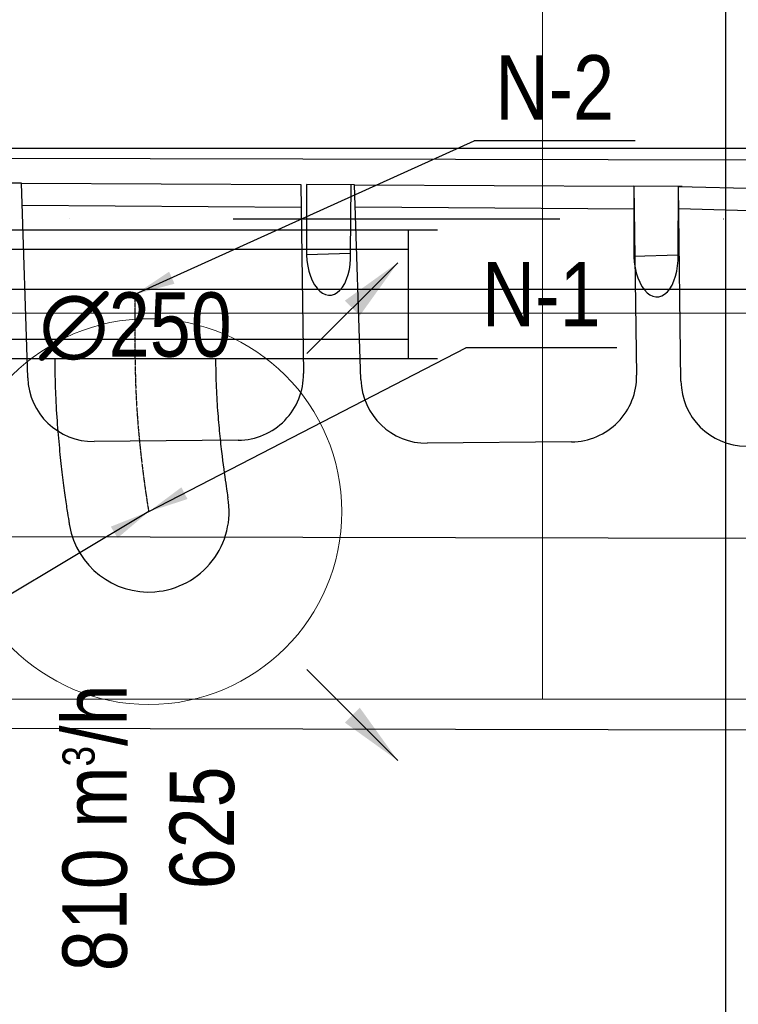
# Model space of a CAD drawing. Header units: millimetres. Extents: x -32221 to 212500, y 31663 to 93766.
# Tile 77 of 256: x 20838 to 21954, y 51638 to 53169. Entities that reach past the tile are written whole.
import ezdxf

# ---------------------------------------------------------------- set-up
doc = ezdxf.new("R2010")
doc.units = ezdxf.units.MM
doc.linetypes.add('DASHDOT', pattern=[1, 0.5, -0.25, 0, -0.25])
doc.linetypes.add('DASHDOTX2', pattern=[50.8, 25.4, -12.7, 0, -12.7])
doc.layers.get('0').update_dxf_attribs({"color": 251})
for name, color, linetype in [('FLUID-N', 251, 'Continuous'), ('FLUID-N-100-ARRGR', 251, 'Continuous'), ('FLUID-N-100-INF', 251, 'Continuous'), ('FLUID-N-100-NUM', 251, 'Continuous'), ('FLUID-N-SYM', 251, 'Continuous'), ('FLUID-W-100-DIM', 251, 'Continuous'), ('osie', 251, 'Continuous'), ('Sciany', 251, 'Continuous'), ('Wyposazenie', 251, 'Continuous')]:
    doc.layers.add(name, color=color, linetype=linetype)
doc.layers.add('kasetony', color=251, linetype='Continuous', lineweight=5)
doc.layers.add('Nawiewniki', color=251, linetype='Continuous', lineweight=20)
doc.styles.add('FDBES', font='simplex.shx')
doc.styles.get("Standard").update_dxf_attribs({"font": 'ARIALN.TTF'})
doc.linetypes.add('ZIGZAG', pattern='A,0.0001,-0.2,[131,ltypeshp.shx,S=0.2,R=0,X=-0.2,Y=0],-0.4,[131,ltypeshp.shx,S=0.2,R=180,X=0.2,Y=0],-0.2', length=0.8001)
doc.dimstyles.new('FDBES', dxfattribs={"dimscale": 50, "dimtxt": 4, "dimasz": 2.5, "dimexe": 0.8, "dimexo": 2, "dimgap": 1, "dimtad": 1, "dimdsep": 46, "dimtxsty": 'FDBES', "dimcen": 2.5, "dimclrd": 4, "dimclre": 5, "dimadec": 0, "dimazin": 0, "dimtfac": 1, "dimtmove": 0, "dimatfit": 3, "dimfxl": 1, "dimarcsym": 0})

# ---------------------------------------------------------------- blocks, each defined once
blk = doc.blocks.new('*U198')
at = {"color": 14, "linetype": 'Continuous', "lineweight": -2}
for p, q in [((-100, -470), (-100, 470)), ((100, -470), (100, 470))]:
    blk.add_line(p, q, dxfattribs=at)
at = {"color": 0, "linetype": 'ByBlock', "lineweight": -2}
for p, q in [((-100, 425), (100, 425)), ((-100, -425), (100, -425))]:
    blk.add_line(p, q, dxfattribs=at)
at = {"color": 5, "linetype": 'Continuous', "lineweight": -3}
for p, q in [((-70, -425), (-70, 425)), ((70, -425), (70, 425))]:
    blk.add_line(p, q, dxfattribs=at)
blk = doc.blocks.new('*U197')
at = {"color": 14, "linetype": 'Continuous', "lineweight": -2}
for p, q in [((-50, 125), (-50, 0)), ((-50, 0), (-50, -125))]:
    blk.add_line(p, q, dxfattribs=at)
at = {"layer": 'FLUID-N-SYM', "color": 2, "linetype": 'DASHDOT', "lineweight": -3}
blk.add_line((-50, 0), (50, 0), dxfattribs=at)
blk = doc.blocks.new('*U206')
at = {"color": 14, "linetype": 'Continuous', "lineweight": -2}
for p, q in [((0, 238, -146.1), (0, 238, -21.1)), ((0, 238, -21.1), (0, 238, 103.9))]:
    blk.add_line(p, q, dxfattribs=at)
at = {"color": 14, "linetype": 'Continuous', "lineweight": -2, "extrusion": (-1, -1.82608e-16, -1.69595e-16)}
blk.add_ellipse((0, 0), major_axis=(0, -124.6, 9.6), ratio=1, start_param=0, end_param=1.667618, dxfattribs=at)
at = {"color": 14, "linetype": 'Continuous', "lineweight": -2, "extrusion": (-1, -5.5004e-18, -2.15004e-16)}
blk.add_ellipse((0, 0), major_axis=(0, -21.6, -123.1), ratio=1, start_param=0, end_param=1.473956, dxfattribs=at)
at = {"color": 20, "linetype": 'ZIGZAG', "lineweight": -2, "ltscale": 50}
for points, knots in [([(0, 238, 103.9), (0, 230.4, 104), (0, 215.1, 104.1), (0, 185.7, 105.1), (0, 151.8, 107.2), (0, 116.4, 110.5), (0, 75.4, 115.1), (0, 43, 119.7), (0, 27.3, 122.2), (0, 22.3, 123), (0, 21.7, 123.1), (0, 21.5, 123.1)], [0, 0, 0, 0, 22.88621, 45.772419, 91.544839, 137.317258, 183.089677, 274.634516, 320.406936, 343.293145, 366.179355, 366.179355, 366.179355, 366.179355]), ([(0, 238, -146.1), (0, 229.6, -146), (0, 212.8, -145.9), (0, 179.7, -144.9), (0, 140.5, -142.7), (0, 98.1, -139), (0, 60.7, -134.9), (0, 28.3, -130.7), (0, 2.1, -127), (0, -13, -124.6), (0, -20, -123.4), (0, -21.2, -123.2), (0, -21.6, -123.1)], [0, 0, 0, 0, 25.247052, 50.494103, 100.988207, 151.48231, 201.976414, 252.470517, 302.96462, 353.458724, 378.705776, 403.952827, 403.952827, 403.952827, 403.952827])]:
    blk.add_open_spline(points, degree=3, knots=knots, dxfattribs=at)
at = {"layer": 'FLUID-N-SYM', "color": 2, "linetype": 'DASHDOT', "lineweight": -3}
blk.add_open_spline([(0, 238, -21.1), (0, 175.4, -21.1), (0, 57.4, -10.1), (0, 0), (0, 0)], degree=3, knots=[0, 0, 0, 0, 188.040765, 378.001915, 378.001915, 378.001915, 378.001915], dxfattribs=at)
blk = doc.blocks.new('*U32')
at = {"color": 0}
blk.add_leader([(0, 0), (-462.9, -277.3)], dimstyle='FDBES', override={"dimscale": 25, "dimclrd": 0, "dimclre": 0}, dxfattribs=at)
blk.add_leader([(0, 0), (-462.9, -277.3)], dimstyle='FDBES', override={"dimscale": 25, "dimclrd": 0, "dimclre": 0}, dxfattribs=at)
blk.add_leader([(0, 0), (-462.9, -277.3)], dimstyle='FDBES', override={"dimscale": 25, "dimclrd": 0, "dimclre": 0}, dxfattribs=at)
blk.add_leader([(0, 0), (-462.9, -277.3)], dimstyle='FDBES', override={"dimscale": 25, "dimclrd": 0, "dimclre": 0}, dxfattribs=at)
blk.add_leader([(0, 0), (-462.9, -277.3)], dimstyle='FDBES', override={"dimscale": 25, "dimclrd": 0, "dimclre": 0}, dxfattribs=at)
blk.add_leader([(0, 0), (-462.9, -277.3)], dimstyle='FDBES', override={"dimscale": 25, "dimclrd": 0, "dimclre": 0}, dxfattribs=at)
blk.add_leader([(0, 0), (-462.9, -277.3)], dimstyle='FDBES', override={"dimscale": 25, "dimclrd": 0, "dimclre": 0}, dxfattribs=at)
blk.add_leader([(0, 0), (-462.9, -277.3)], dimstyle='FDBES', override={"dimscale": 25, "dimclrd": 0, "dimclre": 0}, dxfattribs=at)
blk.add_leader([(0, 0), (-462.9, -277.3)], dimstyle='FDBES', override={"dimscale": 25, "dimclrd": 0, "dimclre": 0}, dxfattribs=at)
blk.add_leader([(0, 0), (-462.9, -277.3)], dimstyle='FDBES', override={"dimscale": 25, "dimclrd": 0, "dimclre": 0}, dxfattribs=at)
blk.add_leader([(0, 0), (-462.9, -277.3)], dimstyle='FDBES', override={"dimscale": 25, "dimclrd": 0, "dimclre": 0}, dxfattribs=at)
blk.add_leader([(0, 0), (-462.9, -277.3)], dimstyle='FDBES', override={"dimscale": 25, "dimclrd": 0, "dimclre": 0}, dxfattribs=at)
blk.add_leader([(0, 0), (-462.9, -277.3)], dimstyle='FDBES', override={"dimscale": 25, "dimclrd": 0, "dimclre": 0}, dxfattribs=at)
blk.add_leader([(0, 0), (-462.9, -277.3)], dimstyle='FDBES', override={"dimscale": 25, "dimclrd": 0, "dimclre": 0}, dxfattribs=at)
blk.add_leader([(0, 0), (-462.9, -277.3)], dimstyle='FDBES', override={"dimscale": 25, "dimclrd": 0, "dimclre": 0}, dxfattribs=at)
blk.add_leader([(0, 0), (-462.9, -277.3)], dimstyle='FDBES', override={"dimscale": 25, "dimclrd": 0, "dimclre": 0}, dxfattribs=at)
blk.add_leader([(0, 0), (-462.9, -277.3)], dimstyle='FDBES', override={"dimscale": 25, "dimclrd": 0, "dimclre": 0}, dxfattribs=at)
blk.add_leader([(0, 0), (-462.9, -277.3)], dimstyle='FDBES', override={"dimscale": 25, "dimclrd": 0, "dimclre": 0}, dxfattribs=at)
blk.add_leader([(0, 0), (-462.9, -277.3)], dimstyle='FDBES', override={"dimscale": 25, "dimclrd": 0, "dimclre": 0}, dxfattribs=at)
blk.add_leader([(0, 0), (-462.9, -277.3)], dimstyle='FDBES', override={"dimscale": 25, "dimclrd": 0, "dimclre": 0}, dxfattribs=at)
blk.add_leader([(0, 0), (-462.9, -277.3)], dimstyle='FDBES', override={"dimscale": 25, "dimclrd": 0, "dimclre": 0}, dxfattribs=at)
blk.add_leader([(0, 0), (-462.9, -277.3)], dimstyle='FDBES', override={"dimscale": 25, "dimclrd": 0, "dimclre": 0}, dxfattribs=at)
blk.add_leader([(0, 0), (-462.9, -277.3)], dimstyle='FDBES', override={"dimscale": 25, "dimclrd": 0, "dimclre": 0}, dxfattribs=at)
blk.add_leader([(0, 0), (-462.9, -277.3)], dimstyle='FDBES', override={"dimscale": 25, "dimclrd": 0, "dimclre": 0}, dxfattribs=at)
blk.add_leader([(0, 0), (-462.9, -277.3)], dimstyle='FDBES', override={"dimscale": 25, "dimclrd": 0, "dimclre": 0}, dxfattribs=at)
blk.add_leader([(0, 0), (-462.9, -277.3)], dimstyle='FDBES', override={"dimscale": 25, "dimclrd": 0, "dimclre": 0}, dxfattribs=at)
blk.add_leader([(0, 0), (-462.9, -277.3)], dimstyle='FDBES', override={"dimscale": 25, "dimclrd": 0, "dimclre": 0}, dxfattribs=at)
blk.add_leader([(0, 0), (-462.9, -277.3)], dimstyle='FDBES', override={"dimscale": 25, "dimclrd": 0, "dimclre": 0}, dxfattribs=at)
blk.add_leader([(0, 0), (-462.9, -277.3)], dimstyle='FDBES', override={"dimscale": 25, "dimclrd": 0, "dimclre": 0}, dxfattribs=at)
blk.add_leader([(0, 0), (-462.9, -277.3)], dimstyle='FDBES', override={"dimscale": 25, "dimclrd": 0, "dimclre": 0}, dxfattribs=at)
blk.add_leader([(0, 0), (-462.9, -277.3)], dimstyle='FDBES', override={"dimscale": 25, "dimclrd": 0, "dimclre": 0}, dxfattribs=at)
blk.add_leader([(0, 0), (-462.9, -277.3)], dimstyle='FDBES', override={"dimscale": 25, "dimclrd": 0, "dimclre": 0}, dxfattribs=at)
blk.add_leader([(0, 0), (-462.9, -277.3)], dimstyle='FDBES', override={"dimscale": 25, "dimclrd": 0, "dimclre": 0}, dxfattribs=at)
blk.add_leader([(0, 0), (-462.9, -277.3)], dimstyle='FDBES', override={"dimscale": 25, "dimclrd": 0, "dimclre": 0}, dxfattribs=at)
blk.add_leader([(0, 0), (-462.9, -277.3)], dimstyle='FDBES', override={"dimscale": 25, "dimclrd": 0, "dimclre": 0}, dxfattribs=at)
blk.add_leader([(0, 0), (-462.9, -277.3)], dimstyle='FDBES', override={"dimscale": 25, "dimclrd": 0, "dimclre": 0}, dxfattribs=at)
blk.add_leader([(0, 0), (-462.9, -277.3)], dimstyle='FDBES', override={"dimscale": 25, "dimclrd": 0, "dimclre": 0}, dxfattribs=at)
blk.add_leader([(0, 0), (-462.9, -277.3)], dimstyle='FDBES', override={"dimscale": 25, "dimclrd": 0, "dimclre": 0}, dxfattribs=at)
blk.add_leader([(0, 0), (-462.9, -277.3)], dimstyle='FDBES', override={"dimscale": 25, "dimclrd": 0, "dimclre": 0}, dxfattribs=at)
blk.add_leader([(0, 0), (-462.9, -277.3)], dimstyle='FDBES', override={"dimscale": 25, "dimclrd": 0, "dimclre": 0}, dxfattribs=at)
blk.add_leader([(0, 0), (-462.9, -277.3)], dimstyle='FDBES', override={"dimscale": 25, "dimclrd": 0, "dimclre": 0}, dxfattribs=at)
blk.add_leader([(0, 0), (-462.9, -277.3)], dimstyle='FDBES', override={"dimscale": 25, "dimclrd": 0, "dimclre": 0}, dxfattribs=at)
blk.add_leader([(0, 0), (-462.9, -277.3)], dimstyle='FDBES', override={"dimscale": 25, "dimclrd": 0, "dimclre": 0}, dxfattribs=at)
blk.add_leader([(0, 0), (-462.9, -277.3)], dimstyle='FDBES', override={"dimscale": 25, "dimclrd": 0, "dimclre": 0}, dxfattribs=at)
blk.add_leader([(0, 0), (-462.9, -277.3)], dimstyle='FDBES', override={"dimscale": 25, "dimclrd": 0, "dimclre": 0}, dxfattribs=at)
blk.add_leader([(0, 0), (-462.9, -277.3)], dimstyle='FDBES', override={"dimscale": 25, "dimclrd": 0, "dimclre": 0}, dxfattribs=at)
blk.add_leader([(0, 0), (-462.9, -277.3)], dimstyle='FDBES', override={"dimscale": 25, "dimclrd": 0, "dimclre": 0}, dxfattribs=at)
blk.add_leader([(0, 0), (-462.9, -277.3)], dimstyle='FDBES', override={"dimscale": 25, "dimclrd": 0, "dimclre": 0}, dxfattribs=at)
blk.add_leader([(0, 0), (-462.9, -277.3)], dimstyle='FDBES', override={"dimscale": 25, "dimclrd": 0, "dimclre": 0}, dxfattribs=at)
blk.add_leader([(0, 0), (-462.9, -277.3)], dimstyle='FDBES', override={"dimscale": 25, "dimclrd": 0, "dimclre": 0}, dxfattribs=at)
blk.add_leader([(0, 0), (-462.9, -277.3)], dimstyle='FDBES', override={"dimscale": 25, "dimclrd": 0, "dimclre": 0}, dxfattribs=at)
blk.add_leader([(0, 0), (-462.9, -277.3)], dimstyle='FDBES', override={"dimscale": 25, "dimclrd": 0, "dimclre": 0}, dxfattribs=at)
blk.add_leader([(0, 0), (-462.9, -277.3)], dimstyle='FDBES', override={"dimscale": 25, "dimclrd": 0, "dimclre": 0}, dxfattribs=at)
blk.add_leader([(0, 0), (-462.9, -277.3)], dimstyle='FDBES', override={"dimscale": 25, "dimclrd": 0, "dimclre": 0}, dxfattribs=at)
blk.add_leader([(0, 0), (-462.9, -277.3)], dimstyle='FDBES', override={"dimscale": 25, "dimclrd": 0, "dimclre": 0}, dxfattribs=at)
blk.add_leader([(0, 0), (-462.9, -277.3)], dimstyle='FDBES', override={"dimscale": 25, "dimclrd": 0, "dimclre": 0}, dxfattribs=at)
blk.add_leader([(0, 0), (-462.9, -277.3)], dimstyle='FDBES', override={"dimscale": 25, "dimclrd": 0, "dimclre": 0}, dxfattribs=at)
blk.add_leader([(0, 0), (-462.9, -277.3)], dimstyle='FDBES', override={"dimscale": 25, "dimclrd": 0, "dimclre": 0}, dxfattribs=at)
blk.add_leader([(0, 0), (-462.9, -277.3)], dimstyle='FDBES', override={"dimscale": 25, "dimclrd": 0, "dimclre": 0}, dxfattribs=at)
blk = doc.blocks.new('*U72')
at = {"color": 6}
blk.add_line((777.1, 238.4), (527.1, 238.4), dxfattribs=at)
blk.add_line((777.1, 238.4), (527.1, 238.4), dxfattribs=at)
blk.add_line((777.1, 238.4), (527.1, 238.4), dxfattribs=at)
blk.add_line((777.1, 238.4), (527.1, 238.4), dxfattribs=at)
blk.add_line((777.1, 238.4), (527.1, 238.4), dxfattribs=at)
blk.add_line((777.1, 238.4), (527.1, 238.4), dxfattribs=at)
blk.add_line((777.1, 238.4), (527.1, 238.4), dxfattribs=at)
blk.add_line((777.1, 238.4), (527.1, 238.4), dxfattribs=at)
blk.add_line((777.1, 238.4), (527.1, 238.4), dxfattribs=at)
blk.add_line((777.1, 238.4), (527.1, 238.4), dxfattribs=at)
blk.add_line((777.1, 238.4), (527.1, 238.4), dxfattribs=at)
blk.add_line((777.1, 238.4), (527.1, 238.4), dxfattribs=at)
blk.add_line((777.1, 238.4), (527.1, 238.4), dxfattribs=at)
blk.add_line((777.1, 238.4), (527.1, 238.4), dxfattribs=at)
blk.add_line((777.1, 238.4), (527.1, 238.4), dxfattribs=at)
blk.add_line((777.1, 238.4), (527.1, 238.4), dxfattribs=at)
blk.add_line((777.1, 238.4), (527.1, 238.4), dxfattribs=at)
blk.add_line((777.1, 238.4), (527.1, 238.4), dxfattribs=at)
blk.add_line((777.1, 238.4), (527.1, 238.4), dxfattribs=at)
blk.add_line((777.1, 238.4), (527.1, 238.4), dxfattribs=at)
blk.add_line((777.1, 238.4), (527.1, 238.4), dxfattribs=at)
blk.add_line((777.1, 238.4), (527.1, 238.4), dxfattribs=at)
blk.add_line((777.1, 238.4), (527.1, 238.4), dxfattribs=at)
blk.add_line((777.1, 238.4), (527.1, 238.4), dxfattribs=at)
blk.add_line((777.1, 238.4), (527.1, 238.4), dxfattribs=at)
blk.add_line((777.1, 238.4), (527.1, 238.4), dxfattribs=at)
blk.add_line((777.1, 238.4), (527.1, 238.4), dxfattribs=at)
blk.add_line((777.1, 238.4), (527.1, 238.4), dxfattribs=at)
blk.add_line((777.1, 238.4), (527.1, 238.4), dxfattribs=at)
blk.add_line((777.1, 238.4), (527.1, 238.4), dxfattribs=at)
blk.add_line((777.1, 238.4), (527.1, 238.4), dxfattribs=at)
blk.add_line((777.1, 238.4), (527.1, 238.4), dxfattribs=at)
blk.add_line((777.1, 238.4), (527.1, 238.4), dxfattribs=at)
at = {"color": 0, "insert": (652.1, 238.4), "char_height": 100, "attachment_point": 5}
blk.add_mtext('N-2\\P ', dxfattribs=at)
blk.add_mtext('N-2\\P ', dxfattribs=at)
blk.add_mtext('N-2\\P ', dxfattribs=at)
blk.add_mtext('N-2\\P ', dxfattribs=at)
blk.add_mtext('N-2\\P ', dxfattribs=at)
blk.add_mtext('N-2\\P ', dxfattribs=at)
blk.add_mtext('N-2\\P ', dxfattribs=at)
blk.add_mtext('N-2\\P ', dxfattribs=at)
blk.add_mtext('N-2\\P ', dxfattribs=at)
blk.add_mtext('N-2\\P ', dxfattribs=at)
blk.add_mtext('N-2\\P ', dxfattribs=at)
blk.add_mtext('N-2\\P ', dxfattribs=at)
blk.add_mtext('N-2\\P ', dxfattribs=at)
blk.add_mtext('N-2\\P ', dxfattribs=at)
blk.add_mtext('N-2\\P ', dxfattribs=at)
blk.add_mtext('N-2\\P ', dxfattribs=at)
blk.add_mtext('N-2\\P ', dxfattribs=at)
blk.add_mtext('N-2\\P ', dxfattribs=at)
blk.add_mtext('N-2\\P ', dxfattribs=at)
blk.add_mtext('N-2\\P ', dxfattribs=at)
blk.add_mtext('N-2\\P ', dxfattribs=at)
blk.add_mtext('N-2\\P ', dxfattribs=at)
blk.add_mtext('N-2\\P ', dxfattribs=at)
blk.add_mtext('N-2\\P ', dxfattribs=at)
blk.add_mtext('N-2\\P ', dxfattribs=at)
blk.add_mtext('N-2\\P ', dxfattribs=at)
blk.add_mtext('N-2\\P ', dxfattribs=at)
blk.add_mtext('N-2\\P ', dxfattribs=at)
blk.add_mtext('N-2\\P ', dxfattribs=at)
blk.add_mtext('N-2\\P ', dxfattribs=at)
blk.add_mtext('N-2\\P ', dxfattribs=at)
blk.add_mtext('N-2\\P ', dxfattribs=at)
blk.add_mtext('N-2\\P ', dxfattribs=at)
blk.add_leader([(0, 0), (527.1, 238.4)], dimstyle='FDBES', override={"dimscale": 25, "dimclrd": 256, "dimclre": 256})
blk.add_leader([(0, 0), (527.1, 238.4)], dimstyle='FDBES', override={"dimscale": 25, "dimclrd": 256, "dimclre": 256})
blk.add_leader([(0, 0), (527.1, 238.4)], dimstyle='FDBES', override={"dimscale": 25, "dimclrd": 256, "dimclre": 256})
blk.add_leader([(0, 0), (527.1, 238.4)], dimstyle='FDBES', override={"dimscale": 25, "dimclrd": 256, "dimclre": 256})
blk.add_leader([(0, 0), (527.1, 238.4)], dimstyle='FDBES', override={"dimscale": 25, "dimclrd": 256, "dimclre": 256})
blk.add_leader([(0, 0), (527.1, 238.4)], dimstyle='FDBES', override={"dimscale": 25, "dimclrd": 256, "dimclre": 256})
blk.add_leader([(0, 0), (527.1, 238.4)], dimstyle='FDBES', override={"dimscale": 25, "dimclrd": 256, "dimclre": 256})
blk.add_leader([(0, 0), (527.1, 238.4)], dimstyle='FDBES', override={"dimscale": 25, "dimclrd": 256, "dimclre": 256})
blk.add_leader([(0, 0), (527.1, 238.4)], dimstyle='FDBES', override={"dimscale": 25, "dimclrd": 256, "dimclre": 256})
blk.add_leader([(0, 0), (527.1, 238.4)], dimstyle='FDBES', override={"dimscale": 25, "dimclrd": 256, "dimclre": 256})
blk.add_leader([(0, 0), (527.1, 238.4)], dimstyle='FDBES', override={"dimscale": 25, "dimclrd": 256, "dimclre": 256})
blk.add_leader([(0, 0), (527.1, 238.4)], dimstyle='FDBES', override={"dimscale": 25, "dimclrd": 256, "dimclre": 256})
blk.add_leader([(0, 0), (527.1, 238.4)], dimstyle='FDBES', override={"dimscale": 25, "dimclrd": 256, "dimclre": 256})
blk.add_leader([(0, 0), (527.1, 238.4)], dimstyle='FDBES', override={"dimscale": 25, "dimclrd": 256, "dimclre": 256})
blk.add_leader([(0, 0), (527.1, 238.4)], dimstyle='FDBES', override={"dimscale": 25, "dimclrd": 256, "dimclre": 256})
blk.add_leader([(0, 0), (527.1, 238.4)], dimstyle='FDBES', override={"dimscale": 25, "dimclrd": 256, "dimclre": 256})
blk.add_leader([(0, 0), (527.1, 238.4)], dimstyle='FDBES', override={"dimscale": 25, "dimclrd": 256, "dimclre": 256})
blk.add_leader([(0, 0), (527.1, 238.4)], dimstyle='FDBES', override={"dimscale": 25, "dimclrd": 256, "dimclre": 256})
blk.add_leader([(0, 0), (527.1, 238.4)], dimstyle='FDBES', override={"dimscale": 25, "dimclrd": 256, "dimclre": 256})
blk.add_leader([(0, 0), (527.1, 238.4)], dimstyle='FDBES', override={"dimscale": 25, "dimclrd": 256, "dimclre": 256})
blk.add_leader([(0, 0), (527.1, 238.4)], dimstyle='FDBES', override={"dimscale": 25, "dimclrd": 256, "dimclre": 256})
blk.add_leader([(0, 0), (527.1, 238.4)], dimstyle='FDBES', override={"dimscale": 25, "dimclrd": 256, "dimclre": 256})
blk.add_leader([(0, 0), (527.1, 238.4)], dimstyle='FDBES', override={"dimscale": 25, "dimclrd": 256, "dimclre": 256})
blk.add_leader([(0, 0), (527.1, 238.4)], dimstyle='FDBES', override={"dimscale": 25, "dimclrd": 256, "dimclre": 256})
blk.add_leader([(0, 0), (527.1, 238.4)], dimstyle='FDBES', override={"dimscale": 25, "dimclrd": 256, "dimclre": 256})
blk.add_leader([(0, 0), (527.1, 238.4)], dimstyle='FDBES', override={"dimscale": 25, "dimclrd": 256, "dimclre": 256})
blk.add_leader([(0, 0), (527.1, 238.4)], dimstyle='FDBES', override={"dimscale": 25, "dimclrd": 256, "dimclre": 256})
blk.add_leader([(0, 0), (527.1, 238.4)], dimstyle='FDBES', override={"dimscale": 25, "dimclrd": 256, "dimclre": 256})
blk.add_leader([(0, 0), (527.1, 238.4)], dimstyle='FDBES', override={"dimscale": 25, "dimclrd": 256, "dimclre": 256})
blk.add_leader([(0, 0), (527.1, 238.4)], dimstyle='FDBES', override={"dimscale": 25, "dimclrd": 256, "dimclre": 256})
blk.add_leader([(0, 0), (527.1, 238.4)], dimstyle='FDBES', override={"dimscale": 25, "dimclrd": 256, "dimclre": 256})
blk.add_leader([(0, 0), (527.1, 238.4)], dimstyle='FDBES', override={"dimscale": 25, "dimclrd": 256, "dimclre": 256})
blk.add_leader([(0, 0), (527.1, 238.4)], dimstyle='FDBES', override={"dimscale": 25, "dimclrd": 256, "dimclre": 256})
blk = doc.blocks.new('*U73')
at = {"color": 6}
blk.add_line((727.6, 254.7), (492.8, 254.7), dxfattribs=at)
blk.add_line((727.6, 254.7), (492.8, 254.7), dxfattribs=at)
blk.add_line((727.6, 254.7), (492.8, 254.7), dxfattribs=at)
blk.add_line((727.6, 254.7), (492.8, 254.7), dxfattribs=at)
blk.add_line((727.6, 254.7), (492.8, 254.7), dxfattribs=at)
blk.add_line((727.6, 254.7), (492.8, 254.7), dxfattribs=at)
blk.add_line((727.6, 254.7), (492.8, 254.7), dxfattribs=at)
blk.add_line((727.6, 254.7), (492.8, 254.7), dxfattribs=at)
blk.add_line((727.6, 254.7), (492.8, 254.7), dxfattribs=at)
blk.add_line((727.6, 254.7), (492.8, 254.7), dxfattribs=at)
blk.add_line((727.6, 254.7), (492.8, 254.7), dxfattribs=at)
blk.add_line((727.6, 254.7), (492.8, 254.7), dxfattribs=at)
blk.add_line((727.6, 254.7), (492.8, 254.7), dxfattribs=at)
blk.add_line((727.6, 254.7), (492.8, 254.7), dxfattribs=at)
blk.add_line((727.6, 254.7), (492.8, 254.7), dxfattribs=at)
blk.add_line((727.6, 254.7), (492.8, 254.7), dxfattribs=at)
blk.add_line((727.6, 254.7), (492.8, 254.7), dxfattribs=at)
blk.add_line((727.6, 254.7), (492.8, 254.7), dxfattribs=at)
blk.add_line((727.6, 254.7), (492.8, 254.7), dxfattribs=at)
blk.add_line((727.6, 254.7), (492.8, 254.7), dxfattribs=at)
blk.add_line((727.6, 254.7), (492.8, 254.7), dxfattribs=at)
blk.add_line((727.6, 254.7), (492.8, 254.7), dxfattribs=at)
blk.add_line((727.6, 254.7), (492.8, 254.7), dxfattribs=at)
blk.add_line((727.6, 254.7), (492.8, 254.7), dxfattribs=at)
blk.add_line((727.6, 254.7), (492.8, 254.7), dxfattribs=at)
blk.add_line((727.6, 254.7), (492.8, 254.7), dxfattribs=at)
blk.add_line((727.6, 254.7), (492.8, 254.7), dxfattribs=at)
blk.add_line((727.6, 254.7), (492.8, 254.7), dxfattribs=at)
blk.add_line((727.6, 254.7), (492.8, 254.7), dxfattribs=at)
blk.add_line((727.6, 254.7), (492.8, 254.7), dxfattribs=at)
blk.add_line((727.6, 254.7), (492.8, 254.7), dxfattribs=at)
blk.add_line((727.6, 254.7), (492.8, 254.7), dxfattribs=at)
blk.add_line((727.6, 254.7), (492.8, 254.7), dxfattribs=at)
blk.add_line((727.6, 254.7), (492.8, 254.7), dxfattribs=at)
blk.add_line((727.6, 254.7), (492.8, 254.7), dxfattribs=at)
blk.add_line((727.6, 254.7), (492.8, 254.7), dxfattribs=at)
blk.add_line((727.6, 254.7), (492.8, 254.7), dxfattribs=at)
blk.add_line((727.6, 254.7), (492.8, 254.7), dxfattribs=at)
blk.add_line((727.6, 254.7), (492.8, 254.7), dxfattribs=at)
blk.add_line((727.6, 254.7), (492.8, 254.7), dxfattribs=at)
blk.add_line((727.6, 254.7), (492.8, 254.7), dxfattribs=at)
blk.add_line((727.6, 254.7), (492.8, 254.7), dxfattribs=at)
blk.add_line((727.6, 254.7), (492.8, 254.7), dxfattribs=at)
blk.add_line((727.6, 254.7), (492.8, 254.7), dxfattribs=at)
blk.add_line((727.6, 254.7), (492.8, 254.7), dxfattribs=at)
blk.add_line((727.6, 254.7), (492.8, 254.7), dxfattribs=at)
blk.add_line((727.6, 254.7), (492.8, 254.7), dxfattribs=at)
at = {"color": 0, "insert": (610.2, 254.7), "char_height": 100, "attachment_point": 5}
blk.add_mtext('N-1\\P ', dxfattribs=at)
blk.add_mtext('N-1\\P ', dxfattribs=at)
blk.add_mtext('N-1\\P ', dxfattribs=at)
blk.add_mtext('N-1\\P ', dxfattribs=at)
blk.add_mtext('N-1\\P ', dxfattribs=at)
blk.add_mtext('N-1\\P ', dxfattribs=at)
blk.add_mtext('N-1\\P ', dxfattribs=at)
blk.add_mtext('N-1\\P ', dxfattribs=at)
blk.add_mtext('N-1\\P ', dxfattribs=at)
blk.add_mtext('N-1\\P ', dxfattribs=at)
blk.add_mtext('N-1\\P ', dxfattribs=at)
blk.add_mtext('N-1\\P ', dxfattribs=at)
blk.add_mtext('N-1\\P ', dxfattribs=at)
blk.add_mtext('N-1\\P ', dxfattribs=at)
blk.add_mtext('N-1\\P ', dxfattribs=at)
blk.add_mtext('N-1\\P ', dxfattribs=at)
blk.add_mtext('N-1\\P ', dxfattribs=at)
blk.add_mtext('N-1\\P ', dxfattribs=at)
blk.add_mtext('N-1\\P ', dxfattribs=at)
blk.add_mtext('N-1\\P ', dxfattribs=at)
blk.add_mtext('N-1\\P ', dxfattribs=at)
blk.add_mtext('N-1\\P ', dxfattribs=at)
blk.add_mtext('N-1\\P ', dxfattribs=at)
blk.add_mtext('N-1\\P ', dxfattribs=at)
blk.add_mtext('N-1\\P ', dxfattribs=at)
blk.add_mtext('N-1\\P ', dxfattribs=at)
blk.add_mtext('N-1\\P ', dxfattribs=at)
blk.add_mtext('N-1\\P ', dxfattribs=at)
blk.add_mtext('N-1\\P ', dxfattribs=at)
blk.add_mtext('N-1\\P ', dxfattribs=at)
blk.add_mtext('N-1\\P ', dxfattribs=at)
blk.add_mtext('N-1\\P ', dxfattribs=at)
blk.add_mtext('N-1\\P ', dxfattribs=at)
blk.add_mtext('N-1\\P ', dxfattribs=at)
blk.add_mtext('N-1\\P ', dxfattribs=at)
blk.add_mtext('N-1\\P ', dxfattribs=at)
blk.add_mtext('N-1\\P ', dxfattribs=at)
blk.add_mtext('N-1\\P ', dxfattribs=at)
blk.add_mtext('N-1\\P ', dxfattribs=at)
blk.add_mtext('N-1\\P ', dxfattribs=at)
blk.add_mtext('N-1\\P ', dxfattribs=at)
blk.add_mtext('N-1\\P ', dxfattribs=at)
blk.add_mtext('N-1\\P ', dxfattribs=at)
blk.add_mtext('N-1\\P ', dxfattribs=at)
blk.add_mtext('N-1\\P ', dxfattribs=at)
blk.add_mtext('N-1\\P ', dxfattribs=at)
blk.add_mtext('N-1\\P ', dxfattribs=at)
blk.add_leader([(0, 0), (492.8, 254.7)], dimstyle='FDBES', override={"dimscale": 25, "dimclrd": 256, "dimclre": 256})
blk.add_leader([(0, 0), (492.8, 254.7)], dimstyle='FDBES', override={"dimscale": 25, "dimclrd": 256, "dimclre": 256})
blk.add_leader([(0, 0), (492.8, 254.7)], dimstyle='FDBES', override={"dimscale": 25, "dimclrd": 256, "dimclre": 256})
blk.add_leader([(0, 0), (492.8, 254.7)], dimstyle='FDBES', override={"dimscale": 25, "dimclrd": 256, "dimclre": 256})
blk.add_leader([(0, 0), (492.8, 254.7)], dimstyle='FDBES', override={"dimscale": 25, "dimclrd": 256, "dimclre": 256})
blk.add_leader([(0, 0), (492.8, 254.7)], dimstyle='FDBES', override={"dimscale": 25, "dimclrd": 256, "dimclre": 256})
blk.add_leader([(0, 0), (492.8, 254.7)], dimstyle='FDBES', override={"dimscale": 25, "dimclrd": 256, "dimclre": 256})
blk.add_leader([(0, 0), (492.8, 254.7)], dimstyle='FDBES', override={"dimscale": 25, "dimclrd": 256, "dimclre": 256})
blk.add_leader([(0, 0), (492.8, 254.7)], dimstyle='FDBES', override={"dimscale": 25, "dimclrd": 256, "dimclre": 256})
blk.add_leader([(0, 0), (492.8, 254.7)], dimstyle='FDBES', override={"dimscale": 25, "dimclrd": 256, "dimclre": 256})
blk.add_leader([(0, 0), (492.8, 254.7)], dimstyle='FDBES', override={"dimscale": 25, "dimclrd": 256, "dimclre": 256})
blk.add_leader([(0, 0), (492.8, 254.7)], dimstyle='FDBES', override={"dimscale": 25, "dimclrd": 256, "dimclre": 256})
blk.add_leader([(0, 0), (492.8, 254.7)], dimstyle='FDBES', override={"dimscale": 25, "dimclrd": 256, "dimclre": 256})
blk.add_leader([(0, 0), (492.8, 254.7)], dimstyle='FDBES', override={"dimscale": 25, "dimclrd": 256, "dimclre": 256})
blk.add_leader([(0, 0), (492.8, 254.7)], dimstyle='FDBES', override={"dimscale": 25, "dimclrd": 256, "dimclre": 256})
blk.add_leader([(0, 0), (492.8, 254.7)], dimstyle='FDBES', override={"dimscale": 25, "dimclrd": 256, "dimclre": 256})
blk.add_leader([(0, 0), (492.8, 254.7)], dimstyle='FDBES', override={"dimscale": 25, "dimclrd": 256, "dimclre": 256})
blk.add_leader([(0, 0), (492.8, 254.7)], dimstyle='FDBES', override={"dimscale": 25, "dimclrd": 256, "dimclre": 256})
blk.add_leader([(0, 0), (492.8, 254.7)], dimstyle='FDBES', override={"dimscale": 25, "dimclrd": 256, "dimclre": 256})
blk.add_leader([(0, 0), (492.8, 254.7)], dimstyle='FDBES', override={"dimscale": 25, "dimclrd": 256, "dimclre": 256})
blk.add_leader([(0, 0), (492.8, 254.7)], dimstyle='FDBES', override={"dimscale": 25, "dimclrd": 256, "dimclre": 256})
blk.add_leader([(0, 0), (492.8, 254.7)], dimstyle='FDBES', override={"dimscale": 25, "dimclrd": 256, "dimclre": 256})
blk.add_leader([(0, 0), (492.8, 254.7)], dimstyle='FDBES', override={"dimscale": 25, "dimclrd": 256, "dimclre": 256})
blk.add_leader([(0, 0), (492.8, 254.7)], dimstyle='FDBES', override={"dimscale": 25, "dimclrd": 256, "dimclre": 256})
blk.add_leader([(0, 0), (492.8, 254.7)], dimstyle='FDBES', override={"dimscale": 25, "dimclrd": 256, "dimclre": 256})
blk.add_leader([(0, 0), (492.8, 254.7)], dimstyle='FDBES', override={"dimscale": 25, "dimclrd": 256, "dimclre": 256})
blk.add_leader([(0, 0), (492.8, 254.7)], dimstyle='FDBES', override={"dimscale": 25, "dimclrd": 256, "dimclre": 256})
blk.add_leader([(0, 0), (492.8, 254.7)], dimstyle='FDBES', override={"dimscale": 25, "dimclrd": 256, "dimclre": 256})
blk.add_leader([(0, 0), (492.8, 254.7)], dimstyle='FDBES', override={"dimscale": 25, "dimclrd": 256, "dimclre": 256})
blk.add_leader([(0, 0), (492.8, 254.7)], dimstyle='FDBES', override={"dimscale": 25, "dimclrd": 256, "dimclre": 256})
blk.add_leader([(0, 0), (492.8, 254.7)], dimstyle='FDBES', override={"dimscale": 25, "dimclrd": 256, "dimclre": 256})
blk.add_leader([(0, 0), (492.8, 254.7)], dimstyle='FDBES', override={"dimscale": 25, "dimclrd": 256, "dimclre": 256})
blk.add_leader([(0, 0), (492.8, 254.7)], dimstyle='FDBES', override={"dimscale": 25, "dimclrd": 256, "dimclre": 256})
blk.add_leader([(0, 0), (492.8, 254.7)], dimstyle='FDBES', override={"dimscale": 25, "dimclrd": 256, "dimclre": 256})
blk.add_leader([(0, 0), (492.8, 254.7)], dimstyle='FDBES', override={"dimscale": 25, "dimclrd": 256, "dimclre": 256})
blk.add_leader([(0, 0), (492.8, 254.7)], dimstyle='FDBES', override={"dimscale": 25, "dimclrd": 256, "dimclre": 256})
blk.add_leader([(0, 0), (492.8, 254.7)], dimstyle='FDBES', override={"dimscale": 25, "dimclrd": 256, "dimclre": 256})
blk.add_leader([(0, 0), (492.8, 254.7)], dimstyle='FDBES', override={"dimscale": 25, "dimclrd": 256, "dimclre": 256})
blk.add_leader([(0, 0), (492.8, 254.7)], dimstyle='FDBES', override={"dimscale": 25, "dimclrd": 256, "dimclre": 256})
blk.add_leader([(0, 0), (492.8, 254.7)], dimstyle='FDBES', override={"dimscale": 25, "dimclrd": 256, "dimclre": 256})
blk.add_leader([(0, 0), (492.8, 254.7)], dimstyle='FDBES', override={"dimscale": 25, "dimclrd": 256, "dimclre": 256})
blk.add_leader([(0, 0), (492.8, 254.7)], dimstyle='FDBES', override={"dimscale": 25, "dimclrd": 256, "dimclre": 256})
blk.add_leader([(0, 0), (492.8, 254.7)], dimstyle='FDBES', override={"dimscale": 25, "dimclrd": 256, "dimclre": 256})
blk.add_leader([(0, 0), (492.8, 254.7)], dimstyle='FDBES', override={"dimscale": 25, "dimclrd": 256, "dimclre": 256})
blk.add_leader([(0, 0), (492.8, 254.7)], dimstyle='FDBES', override={"dimscale": 25, "dimclrd": 256, "dimclre": 256})
blk.add_leader([(0, 0), (492.8, 254.7)], dimstyle='FDBES', override={"dimscale": 25, "dimclrd": 256, "dimclre": 256})
blk.add_leader([(0, 0), (492.8, 254.7)], dimstyle='FDBES', override={"dimscale": 25, "dimclrd": 256, "dimclre": 256})
blk = doc.blocks.new('*U219')
at = {"color": 0}
blk.add_leader([(-141.4, -141.4), (0, 0)], dimstyle='FDBES', override={"dimscale": 40, "dimclrd": 0}, dxfattribs=at)
blk.add_leader([(-141.4, -141.4), (0, 0)], dimstyle='FDBES', override={"dimscale": 40, "dimclrd": 0}, dxfattribs=at)
blk.add_leader([(-141.4, -141.4), (0, 0)], dimstyle='FDBES', override={"dimscale": 40, "dimclrd": 0}, dxfattribs=at)
blk.add_leader([(-141.4, -141.4), (0, 0)], dimstyle='FDBES', override={"dimscale": 40, "dimclrd": 0}, dxfattribs=at)
blk.add_leader([(-141.4, -141.4), (0, 0)], dimstyle='FDBES', override={"dimscale": 40, "dimclrd": 0}, dxfattribs=at)
blk.add_leader([(-141.4, -141.4), (0, 0)], dimstyle='FDBES', override={"dimscale": 40, "dimclrd": 0}, dxfattribs=at)
blk.add_leader([(-141.4, -141.4), (0, 0)], dimstyle='FDBES', override={"dimscale": 40, "dimclrd": 0}, dxfattribs=at)
blk.add_leader([(-141.4, -141.4), (0, 0)], dimstyle='FDBES', override={"dimscale": 40, "dimclrd": 0}, dxfattribs=at)
blk = doc.blocks.new('*U220')
at = {"color": 0}
blk.add_leader([(141.4, -141.4), (0, 0)], dimstyle='FDBES', override={"dimscale": 40, "dimclrd": 0}, dxfattribs=at)
blk.add_leader([(141.4, -141.4), (0, 0)], dimstyle='FDBES', override={"dimscale": 40, "dimclrd": 0}, dxfattribs=at)
blk.add_leader([(141.4, -141.4), (0, 0)], dimstyle='FDBES', override={"dimscale": 40, "dimclrd": 0}, dxfattribs=at)
blk.add_leader([(141.4, -141.4), (0, 0)], dimstyle='FDBES', override={"dimscale": 40, "dimclrd": 0}, dxfattribs=at)
blk.add_leader([(141.4, -141.4), (0, 0)], dimstyle='FDBES', override={"dimscale": 40, "dimclrd": 0}, dxfattribs=at)
blk.add_leader([(141.4, -141.4), (0, 0)], dimstyle='FDBES', override={"dimscale": 40, "dimclrd": 0}, dxfattribs=at)
blk.add_leader([(141.4, -141.4), (0, 0)], dimstyle='FDBES', override={"dimscale": 40, "dimclrd": 0}, dxfattribs=at)
blk.add_leader([(141.4, -141.4), (0, 0)], dimstyle='FDBES', override={"dimscale": 40, "dimclrd": 0}, dxfattribs=at)

msp = doc.modelspace()

# ---------------------------------------------------------------- linework, layer by layer
at = {"layer": 'kasetony'}
for p, q in [((21650.147, 52712.853), (21650.147, 53312.853)), ((21650.147, 53312.853), (21650.147, 52712.853)), ((20450.147, 52712.853), (21650.147, 52712.853)), ((21650.147, 52712.853), (20450.147, 52712.853)), ((21650.147, 52712.853), (22850.147, 52712.853)), ((21650.147, 52112.853), (21650.147, 52712.853)), ((21650.147, 52712.853), (21650.147, 52112.853)), ((22850.147, 52712.853), (21650.147, 52712.853)), ((20450.147, 52112.853), (21650.147, 52112.853)), ((21650.147, 52112.853), (20450.147, 52112.853)), ((21650.147, 52112.853), (22850.147, 52112.853)), ((22850.147, 52112.853), (21650.147, 52112.853))]:
    msp.add_line(p, q, dxfattribs=at)
at = {"layer": 'Nawiewniki'}
msp.add_circle((21038.098, 52404.192), 300, dxfattribs=at)
at = {"layer": 'osie'}
for p, q in [((21934.679, 64401.551), (21934.679, 32871.067)), ((16088.807, 52969.721), (25921.181, 52969.721)), ((25891.474, 52749.721), (16088.407, 52749.721))]:
    msp.add_line(p, q, dxfattribs=at)
at = {"layer": 'osie', "linetype": 'DASHDOTX2', "ltscale": 20}
msp.add_line((16088.607, 52859.721), (25906.327, 52859.721), dxfattribs=at)
at = {"layer": 'Sciany'}
for p, q in [((22868.285, 52948.542), (16194.336, 52964.261)), ((22811.611, 52062.391), (16185.687, 52077.997))]:
    msp.add_line(p, q, dxfattribs=at)
at = {"layer": 'Wyposazenie'}
for p, q in [((20840.218, 52915.052), (20765.389, 52915.43)), ((20840.218, 52915.052), (21274.234, 52912.86)), ((20850.005, 52612.173), (20840.218, 52915.052)), ((21274.234, 52912.86), (21278.539, 52619.042)), ((21283.3, 52912.814), (21283.146, 52804.107)), ((21283.3, 52912.814), (21283.146, 52804.107)), ((21352.467, 52912.465), (21283.3, 52912.814)), ((21358.129, 52912.437), (21283.3, 52912.814)), ((21351.931, 52806.329), (21352.467, 52912.465)), ((21351.931, 52806.329), (21352.467, 52912.465)), ((21358.129, 52912.437), (21792.145, 52910.245)), ((21367.916, 52609.557), (21358.129, 52912.437)), ((21792.145, 52910.245), (21791.991, 52801.537)), ((21792.145, 52910.245), (21791.991, 52801.537)), ((21792.145, 52910.245), (21796.449, 52616.426)), ((21861.313, 52909.895), (21792.145, 52910.245)), ((21866.974, 52909.867), (21792.145, 52910.245)), ((21860.777, 52803.76), (21861.313, 52909.895)), ((21860.777, 52803.76), (21861.313, 52909.895)), ((21861.313, 52909.895), (22295.207, 52899.352)), ((21865.27, 52606.884), (21861.313, 52909.895)), ((20841.497, 52880.63), (21274.752, 52877.5)), ((21359.408, 52878.014), (21792.663, 52874.884)), ((21861.93, 52875.455), (22295.044, 52863.988)), ((21283.146, 52804.107), (21351.931, 52806.329)), ((21283.146, 52804.107), (21351.931, 52806.329)), ((21791.991, 52801.537), (21860.777, 52803.76)), ((21791.991, 52801.537), (21860.777, 52803.76)), ((21177.262, 52515.317), (20953.127, 52513.247)), ((21695.173, 52512.701), (21471.038, 52510.632)), ((22805.326, 52360.277), (17658.62, 52372.399))]:
    msp.add_line(p, q, dxfattribs=at)
for centre, start, end in [((20952.183, 52615.474), 181.850846, 270.529054), ((21176.318, 52617.544), 270.529054, 0.839276), ((21694.229, 52614.929), 270.529054, 0.839276), ((21470.094, 52612.859), 181.850846, 270.529054), ((21967.493, 52608.219), 180.748252, 269.42646)]:
    msp.add_arc(centre, 102.232, start, end, dxfattribs=at)
for centre in [(21317.538, 52805.218), (21317.538, 52805.218), (21826.384, 52802.648), (21826.384, 52802.648)]:
    msp.add_ellipse(centre, major_axis=(-2.082, 64.439), ratio=0.53373009, start_param=1.44454642, end_param=4.71238898, dxfattribs=at)

# ---------------------------------------------------------------- block references
at = {"layer": 'FLUID-N', "color": 5, "linetype": 'Continuous', "extrusion": (2.44929e-16, 1.22465e-16, -1), "rotation": 90}
msp.add_blockref('*U198', (-21016.977, 52742.257, -7327.5), dxfattribs=at)
at = {"layer": 'FLUID-N', "color": 5, "linetype": 'Continuous', "rotation": 90}
msp.add_blockref('*U197', (21016.977, 52692.257, 7327.5), dxfattribs=at)
at = {"layer": 'FLUID-N', "color": 5, "linetype": 'Continuous', "extrusion": (1, 0, -1.83697e-16), "rotation": 270}
msp.add_blockref('*U206', (52404.216, 7063, 21038.055), dxfattribs=at)
at = {"layer": 'FLUID-N-100-ARRGR', "rotation": 89.99999999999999}
for name, p in [('*U220', (21283.765, 52649.927, 6603)), ('*U219', (21283.765, 52158.505, 6603))]:
    msp.add_blockref(name, p, dxfattribs=at)
at = {"layer": 'FLUID-N-100-INF', "linetype": 'ByBlock'}
msp.add_blockref('*U32', (21038.055, 52404.216, 6623), dxfattribs=at)
at = {"layer": 'FLUID-N-100-NUM', "linetype": 'ByBlock'}
for name, p in [('*U72', (21016.977, 52742.257, 7327.5)), ('*U73', (21038.055, 52404.216, 6623))]:
    msp.add_blockref(name, p, dxfattribs=at)

# ---------------------------------------------------------------- texts
at = {"layer": 'FLUID-N-100-ARRGR', "color": 0, "insert": (21038.055, 51912.424, 6603), "char_height": 100, "attachment_point": 5, "rotation": 90}
msp.add_mtext('810 m{\\A2;\\H0.5x;3}/h\\P625', dxfattribs=at)
at = {"layer": 'FLUID-W-100-DIM', "color": 0, "insert": (21017.338, 52691.902), "char_height": 100, "attachment_point": 5}
msp.add_mtext('∅250\\P', dxfattribs=at)

doc.saveas('drawing.dxf')
